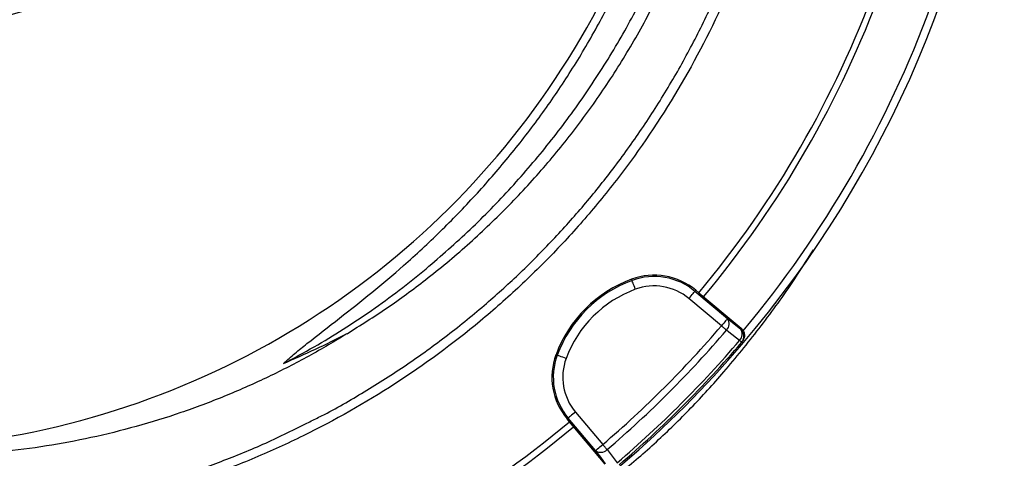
# Model space of a CAD drawing. Header units: millimetres. Extents: x 2494 to 4506, y 2243 to 4423.
# Tile 12 of 16: x 3538 to 4161, y 2971 to 3249. Entities that reach past the tile are written whole.
import ezdxf

# ---------------------------------------------------------------- set-up
doc = ezdxf.new("R2010")
doc.units = ezdxf.units.MM
doc.header["$LTSCALE"] = 2

msp = doc.modelspace()

# ---------------------------------------------------------------- linework, layer by layer
at = {"color": 7, "linetype": 'Continuous', "lineweight": 25}
for p, q in [((3925.45, 3084.28), (3925.75, 3083.48)), ((3982.29, 3054.73), (3961.72, 3071.99)), ((3966.11, 3077.24), (3965.57, 3076.59)), ((3965.57, 3076.59), (3986.15, 3059.32)), ((3966.11, 3077.24), (3967.93, 3075.71)), ((3967.93, 3075.71), (3994.73, 3053.22)), ((3994.42, 3052.86), (3994.73, 3053.22)), ((3995.13, 3044.37), (3995.44, 3044.74)), ((3877.65, 3036.47), (3878.44, 3036.18)), ((3889.93, 3000.21), (3907.2, 2979.63)), ((3884.69, 2995.81), (3885.34, 2996.36)), ((3886.21, 2994), (3884.69, 2995.81)), ((3902.6, 2975.78), (3885.34, 2996.36)), ((3908.7, 2967.2), (3886.21, 2994))]:
    msp.add_line(p, q, dxfattribs=at)
at = {"color": 7, "linetype": 'Continuous', "lineweight": 25, "flags": 128}
for points in [[(3927.83, 3077.86), (3927.44, 3078.94), (3927.05, 3079.97), (3926.7, 3080.93), (3926.38, 3081.77), (3926.12, 3082.47), (3925.93, 3083), (3925.8, 3083.34), (3925.75, 3083.48)], [(3961.72, 3071.99), (3962.45, 3072.87), (3963.16, 3073.72), (3963.82, 3074.5), (3964.39, 3075.19), (3964.87, 3075.76), (3965.24, 3076.19), (3965.47, 3076.47), (3965.57, 3076.59)], [(3986.15, 3059.32), (3986.05, 3059.21), (3985.82, 3058.93), (3985.45, 3058.49), (3984.97, 3057.92), (3984.39, 3057.23), (3983.74, 3056.45), (3983.03, 3055.6), (3982.29, 3054.73)], [(3986.15, 3059.32), (3990.37, 3056.02), (3994.42, 3052.86)], [(3985.52, 3051.97), (3985.19, 3052.26), (3984.83, 3052.56), (3984.44, 3052.89), (3984.04, 3053.24), (3983.62, 3053.6), (3983.18, 3053.97), (3982.74, 3054.35), (3982.29, 3054.73)], [(3993.79, 3045.51), (3987.1, 3050.74), (3985.52, 3051.97)], [(3995.13, 3044.37), (3995.11, 3044.39), (3995.04, 3044.45), (3994.93, 3044.54), (3994.78, 3044.67), (3994.59, 3044.83), (3994.36, 3045.03), (3994.09, 3045.26), (3993.79, 3045.51)], [(3884.06, 3034.09), (3882.99, 3034.49), (3881.96, 3034.87), (3881, 3035.23), (3880.15, 3035.54), (3879.45, 3035.8), (3878.92, 3036), (3878.58, 3036.12), (3878.44, 3036.18)], [(3889.93, 3000.21), (3889.05, 2999.47), (3888.21, 2998.77), (3887.43, 2998.11), (3886.74, 2997.53), (3886.17, 2997.05), (3885.73, 2996.69), (3885.45, 2996.45), (3885.34, 2996.36)], [(3902.6, 2975.78), (3902.72, 2975.87), (3903, 2976.11), (3903.43, 2976.47), (3904, 2976.95), (3904.69, 2977.53), (3905.48, 2978.19), (3906.32, 2978.9), (3907.2, 2979.63)], [(3909.95, 2976.41), (3909.67, 2976.74), (3909.36, 2977.1), (3909.03, 2977.48), (3908.69, 2977.89), (3908.33, 2978.31), (3907.96, 2978.74), (3907.58, 2979.18), (3907.2, 2979.63)], [(3909.07, 2967.51), (3905.91, 2971.55), (3902.6, 2975.78)], [(3909.95, 2976.41), (3915.18, 2969.71), (3916.41, 2968.13)]]:
    msp.add_lwpolyline(points, dxfattribs=at)
at = {"color": 7, "linetype": 'Continuous', "lineweight": 25}
for centre, radius, start, end in [((3468.56, 3493.36), 250, 279.2069, 80.7931), ((3439.41, 3502.56), 526, 277.65134, 23.31342), ((3468.56, 3493.36), 693, 287.0674, 358.42892), ((3468.56, 3493.36), 651, 320.0922, 339.9078), ((3468.56, 3493.36), 655, 320.09164, 339.90836), ((3468.56, 3493.36), 688, 320.06121, 339.93938), ((3953.64, 3008.29), 81.05, 110.34865, 159.65135), ((3939.73, 3045.79), 41.05, 50, 110.34865), ((3939.73, 3045.79), 40.2, 50, 110.34865), ((3953.64, 3008.29), 80.2, 110.34865, 159.65135), ((3953.64, 3008.29), 74.21, 110.34865, 159.65135), ((3939.73, 3045.79), 34.21, 50, 110.34865), ((3981.72, 3056), 5.53, 313.33598, 36.89747), ((3468.56, 3493.36), 675.51, 310.49145, 319.50855), ((3989.99, 3049.54), 5.53, 313.35587, 36.90335), ((3990.56, 3048.26), 6, 319.56503, 50.01667), ((3468.56, 3493.36), 679.76, 310.49145, 319.50855), ((3468.56, 3493.36), 690.24, 310.45336, 319.54664), ((3468.56, 3493.36), 692, 310.45336, 319.54664), ((3916.13, 3022.2), 41.05, 159.65135, 220), ((3916.13, 3022.2), 40.2, 159.65135, 220), ((3916.13, 3022.2), 34.21, 159.65135, 220), ((3468.56, 3493.36), 651, 290.0922, 309.9078), ((3468.56, 3493.36), 655, 290.09164, 309.90836), ((3905.93, 2980.2), 5.53, 233.10253, 316.66402)]:
    msp.add_arc(centre, radius, start, end, dxfattribs=at)
msp.add_ellipse((3439.41, 3695.34), major_axis=(0, 719.45), ratio=0.963433, start_param=3.53523, end_param=3.598839, dxfattribs=at)
for points, knots in [([(3951.91, 3787.05), (3963.62, 3767.77), (3974.11, 3747.9), (3988.06, 3717.21), (3992.41, 3706.84), (3998.48, 3691.05), (4000.42, 3685.76), (4004.14, 3675.16), (4005.91, 3669.85), (4014.38, 3643.18), (4019.84, 3621.6), (4028.21, 3577.92), (4031.11, 3555.83), (4033.1, 3527.89), (4033.41, 3522.29), (4033.88, 3511.05), (4034.03, 3505.4), (4034.22, 3488.53), (4034.01, 3477.32), (4032.4, 3443.85), (4030.01, 3421.73), (4022.66, 3377.86), (4017.69, 3356.11), (4009.81, 3329.17), (4008.15, 3323.79), (4004.67, 3313.06), (4002.85, 3307.74), (3997.18, 3291.89), (3993.09, 3281.48), (3979.97, 3250.7), (3970.05, 3230.8), (3947.9, 3192.19), (3935.67, 3173.5), (3918.87, 3150.91), (3915.44, 3146.43), (3908.45, 3137.6), (3904.9, 3133.24), (3894.06, 3120.34), (3886.59, 3111.97), (3871.16, 3095.68), (3863.21, 3087.77), (3850.9, 3076.24), (3846.74, 3072.45), (3838.3, 3065), (3834.01, 3061.33), (3812.39, 3043.36), (3794.4, 3030.13), (3757.05, 3005.94), (3737.7, 2994.96), (3707.66, 2980.18), (3697.47, 2975.54), (3681.93, 2969.02), (3676.7, 2966.91), (3666.17, 2962.86), (3655.6, 2958.97), (3644.91, 2955.39), (3634.16, 2951.98), (3628.76, 2950.35), (3612.5, 2945.71), (3601.57, 2942.94), (3590.56, 2940.5)], [0, 0, 0, 0, 0.0625, 0.0625, 0.09375, 0.09375, 0.109375, 0.109375, 0.125, 0.125, 0.1875, 0.1875, 0.25, 0.25, 0.265625, 0.265625, 0.28125, 0.28125, 0.3125, 0.3125, 0.375, 0.375, 0.4375, 0.4375, 0.453125, 0.453125, 0.46875, 0.46875, 0.5, 0.5, 0.5625, 0.5625, 0.625, 0.625, 0.640625, 0.640625, 0.65625, 0.65625, 0.6875, 0.6875, 0.71875, 0.71875, 0.734375, 0.734375, 0.75, 0.75, 0.8125, 0.8125, 0.875, 0.875, 0.90625, 0.90625, 0.921875, 0.921875, 0.9375, 0.953125, 0.953125, 0.96875, 0.96875, 1, 1, 1, 1]), ([(3721.84, 2994.09), (3724.35, 2995.31), (3736.14, 3001.05), (3756.68, 3012.97), (3783.32, 3029.9), (3809.13, 3048.61), (3833.15, 3068.15), (3855.38, 3088.35), (3875.96, 3109.1), (3895.5, 3130.98), (3914.28, 3154.36), (3932.08, 3179.17), (3948.78, 3205.39), (3964.16, 3232.76), (3978.1, 3261.22), (3990.51, 3290.7), (4001.13, 3320.56), (4009.95, 3350.68), (4017.03, 3380.95), (4022.48, 3411.86), (4026.2, 3443.33), (4028.15, 3475.27), (4028.28, 3506.95), (4026.62, 3538.28), (4023.27, 3569.16), (4018.17, 3600.1), (4011.26, 3631), (4002.52, 3661.75), (3993.35, 3688.18), (3984.46, 3710.42), (3976.38, 3728.72), (3967.62, 3746.73), (3957.87, 3765.23), (3950.63, 3777.46), (3946.79, 3783.94)], [0, 0, 0, 0, 0.009081, 0.042659, 0.077208, 0.111785, 0.146335, 0.17791, 0.209485, 0.241408, 0.27333, 0.307026, 0.340748, 0.374444, 0.409119, 0.443823, 0.478498, 0.512194, 0.545916, 0.579611, 0.614288, 0.648992, 0.683669, 0.717337, 0.751031, 0.784699, 0.819347, 0.854024, 0.888673, 0.910324, 0.931976, 0.953739, 0.975501, 1, 1, 1, 1]), ([(3745.41, 3049.79), (3753.95, 3055.15), (3771.01, 3065.86), (3796.46, 3084.57), (3821.83, 3105.63), (3846.73, 3129.33), (3870.02, 3154.55), (3891.55, 3181.15), (3911.42, 3209.25), (3929.49, 3238.83), (3945.72, 3269.79), (3959.9, 3301.71), (3971.98, 3334.39), (3982.1, 3368.36), (3990.05, 3403.57), (3995.68, 3439.94), (3998.85, 3476.62), (3999.5, 3513.39), (3997.62, 3550.26), (3993.07, 3587.12), (3985.9, 3623.85), (3976.12, 3660.05), (3964.66, 3693.97), (3955.28, 3715.3), (3950.95, 3725.16)], [0, 0, 0, 0, 0.038473, 0.076945, 0.120869, 0.164933, 0.20905, 0.253124, 0.297055, 0.342211, 0.387503, 0.432846, 0.478147, 0.523311, 0.571153, 0.619154, 0.667207, 0.715204, 0.763043, 0.811658, 0.86044, 0.90928, 0.958066, 1, 1, 1, 1]), ([(3795.52, 3090.93), (3804.91, 3099.08), (3823.69, 3115.39), (3849.61, 3142.12), (3873.73, 3170.34), (3895.78, 3200.12), (3915.71, 3231.25), (3933.41, 3263.61), (3948.81, 3297.06), (3961.83, 3331.43), (3972.42, 3366.58), (3980.52, 3402.34), (3986.11, 3438.54), (3989.15, 3475.03), (3989.63, 3511.63), (3987.55, 3548.18), (3982.91, 3584.5), (3975.76, 3620.45), (3966.05, 3655.83), (3954.67, 3688.96), (3945.38, 3709.8), (3941.09, 3719.43)], [0, 0, 0, 0, 0.053024, 0.106046, 0.15907, 0.212092, 0.265116, 0.318138, 0.371161, 0.424184, 0.477207, 0.530229, 0.583253, 0.636275, 0.689299, 0.742321, 0.795345, 0.848367, 0.901391, 0.954413, 1, 1, 1, 1]), ([(3705.26, 3030.91), (3707.63, 3033.07), (3712.38, 3037.41), (3724.32, 3046.85), (3740.65, 3059.58), (3761.24, 3075.81), (3782.73, 3093.88), (3804.63, 3114.31), (3826.78, 3137.15), (3847.69, 3161.17), (3867.2, 3186.29), (3885.33, 3212.65), (3901.9, 3240.28), (3916.91, 3269.1), (3930.19, 3298.81), (3941.66, 3329.27), (3951.28, 3360.3), (3959.25, 3393), (3965.26, 3427.39), (3969.05, 3463.38), (3970.42, 3499.58), (3969.36, 3535.76), (3965.86, 3571.64), (3959.88, 3607.09), (3951.59, 3642.05), (3940.74, 3676.3), (3932.24, 3699.85), (3926.73, 3711.61), (3926.3, 3712.53)], [0, 0, 0, 0, 0.012652, 0.025321, 0.058969, 0.09264, 0.126298, 0.167026, 0.207849, 0.248693, 0.289493, 0.330201, 0.371721, 0.413392, 0.455141, 0.496888, 0.538556, 0.580073, 0.626334, 0.672756, 0.719232, 0.765654, 0.811915, 0.857828, 0.903899, 0.950023, 0.996093, 1, 1, 1, 1]), ([(3705.26, 3030.91), (3711.78, 3034.29), (3730.79, 3044.7), (3761.27, 3064.01), (3784.32, 3081.58), (3795.52, 3090.93)], [0.78605332, 0.78605332, 0.78605332, 0.78605332, 0.7997499, 0.82649324, 0.85323657, 0.85323657, 0.85323657, 0.85323657]), ([(3994.73, 3053.22), (3995.03, 3052.97), (3995.31, 3052.69), (3995.8, 3052.07), (3996.02, 3051.74), (3996.38, 3051.04), (3996.53, 3050.67), (3996.74, 3049.92), (3996.82, 3049.52), (3996.88, 3048.74), (3996.88, 3048.35), (3996.79, 3047.56), (3996.7, 3047.17), (3996.46, 3046.42), (3996.31, 3046.06), (3995.92, 3045.36), (3995.7, 3045.04), (3995.44, 3044.74)], [0, 0, 0, 0, 0.125, 0.125, 0.25, 0.25, 0.375, 0.375, 0.5, 0.5, 0.625, 0.625, 0.75, 0.75, 0.875, 0.875, 1, 1, 1, 1]), ([(3745.41, 3049.79), (3745.06, 3049.57), (3736.6, 3044.3), (3719.71, 3034.48), (3694.17, 3021.46), (3667.69, 3009.77), (3640.31, 2999.53), (3612.12, 2990.8), (3583.72, 2983.77), (3555.22, 2978.43), (3526.58, 2974.74), (3497.67, 2972.55), (3478.26, 2972.48), (3468.56, 2972.44)], [0, 0, 0, 0, 0.004301, 0.102556, 0.200887, 0.299141, 0.400327, 0.501599, 0.602786, 0.701453, 0.80012, 0.90006, 1, 1, 1, 1]), ([(3589.23, 2945.62), (3590.11, 2945.81), (3599.9, 2947.84), (3618.57, 2952.98), (3645.61, 2961.32), (3673.27, 2971.63), (3698.94, 2982.49), (3714.93, 2990.59), (3721.84, 2994.09)], [0, 0, 0, 0, 0.018753, 0.206915, 0.405247, 0.613949, 0.833182, 1, 1, 1, 1])]:
    msp.add_open_spline(points, degree=3, knots=knots, dxfattribs=at)
at = {"color": 8, "linetype": 'Continuous', "lineweight": 25}
msp.add_open_spline([(3869.13, 2927.89), (3870.27, 2928.51), (3878.85, 2933.23), (3895.35, 2944.33), (3918.41, 2961.38), (3941.41, 2981.24), (3963.31, 3002.63), (3985.05, 3026.51), (4006.42, 3052.95), (4025.31, 3078.81), (4036.18, 3095.85), (4040.65, 3102.85)], degree=3, knots=[0, 0, 0, 0, 0.015726, 0.118748, 0.240641, 0.36332, 0.48699, 0.611748, 0.754834, 0.899196, 1, 1, 1, 1], dxfattribs=at)

doc.saveas('drawing.dxf')
